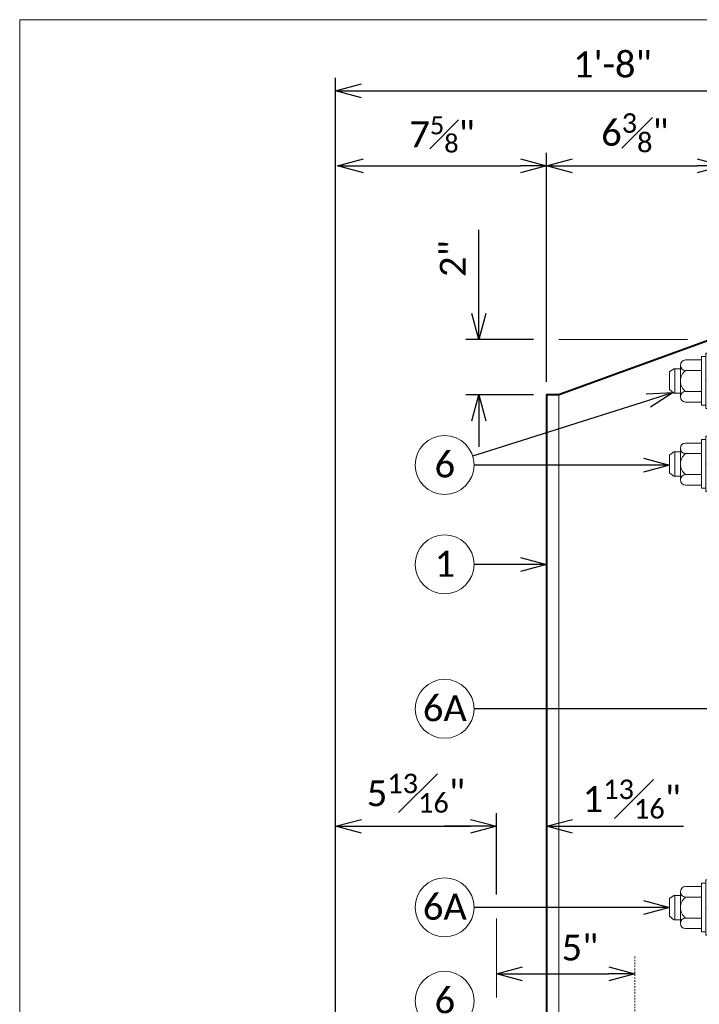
# Model space of a CAD drawing. Extents: x -497 to 705, y 46 to 361.
# Tile 9 of 18: x -65 to -16, y 290 to 361. Entities that reach past the tile are written whole.
import ezdxf
from ezdxf import colors
from ezdxf.entities.mleader import LeaderData, LeaderLine
from ezdxf.enums import TextEntityAlignment as Align
from ezdxf.math import Vec2, Vec3

# ---------------------------------------------------------------- set-up
doc = ezdxf.new("R2010")
doc.units = 0
doc.header["$MEASUREMENT"] = 0
doc.linetypes.add('Wisdot2', pattern=[0.125, 0.0625, -0.0625])
doc.linetypes.add('Wisdot4', pattern=[0.28125, 0.125, -0.0625, 0.03125, -0.0625])
for name, color, linetype, lineweight in [('B_ANNO_DIM', 7, 'Continuous', 18), ('B_ANNO_SYMB', 7, 'Continuous', 18), ('B_ANNO_TEXT', 7, 'Continuous', 18), ('B_CNTR', 1, 'Wisdot4', 18), ('B_DETAIL_HIDDEN', 7, 'Wisdot2', 25), ('B_DETAIL_OBJ', 7, 'Continuous', 40), ('B_STEEL', 92, 'Continuous', 18), ('B_STEEL_BOLT', 3, 'Continuous', 18)]:
    doc.layers.add(name, color=color, linetype=linetype, lineweight=lineweight)
doc.layers.add('B_ANNO_NOPLOT', color=47, linetype='Continuous', lineweight=18, plot=False)
doc.styles.add('Annotative', font='calibri.ttf', dxfattribs={"height": 0.0625})
doc.styles.get("Standard").update_dxf_attribs({"font": 'calibri.ttf'})
doc.dimstyles.new('Annotative', dxfattribs={"dimscale": 0, "dimtxt": 0.0625, "dimasz": 0.0625, "dimexe": 0.03125, "dimexo": 0.03125, "dimgap": 0.03125, "dimtad": 1, "dimdec": 3, "dimzin": 3, "dimdsep": 46, "dimlunit": 4, "dimtxsty": 'Standard', "dimblk": 'OPEN30', "dimcen": 0.03125, "dimaunit": 1, "dimadec": 0, "dimazin": 3, "dimtfac": 0.75, "dimtdec": 3, "dimtofl": 0, "dimtmove": 0, "dimatfit": 3, "dimldrblk": 'OPEN30', "dimfxl": 1, "dimtfill": 1, "dimfrac": 1, "dimtolj": 1, "dimtzin": 0, "dimarcsym": 0})

# ---------------------------------------------------------------- blocks, each defined once
blk = doc.blocks.new('AnonymousCell8')
at = {"layer": 'B_DETAIL_HIDDEN', "ltscale": 0.5}
for p, q in [((-5.414, 0.863), (7.574, 0.863)), ((-5.414, -0.894), (7.574, -0.894))]:
    blk.add_line(p, q, dxfattribs=at)
at = {"layer": 'B_STEEL_BOLT'}
for p, q in [((-7.198, 1.505), (-6.048, 1.505)), ((-6.053, -1.757), (-6.053, 1.758)), ((-6.053, 1.758), (-5.734, 1.758)), ((-5.734, 1.998), (-5.734, -1.997)), ((-5.734, 1.998), (-5.414, 1.998)), ((-5.414, 1.998), (-5.414, -1.997)), ((7.574, 1.502), (7.574, -1.533)), ((7.574, 1.502), (7.814, 1.502)), ((7.814, 1.502), (7.814, -1.533)), ((-8.37, 0.64), (-8.05, 0.863)), ((-8.05, 0.863), (-7.577, 0.863)), ((-7.97, -0.894), (-7.97, 0.863)), ((-7.577, -1.156), (-7.577, 1.125)), ((-7.198, 0.746), (-6.048, 0.746)), ((-8.37, -0.639), (-8.37, 0.64)), ((-8.37, -0.639), (-8.05, -0.894)), ((-8.05, -0.894), (-7.577, -0.894)), ((-7.198, -0.776), (-6.048, -0.776)), ((-7.198, -1.535), (-6.048, -1.535)), ((-6.053, -1.757), (-5.734, -1.757)), ((-5.734, -1.997), (-5.414, -1.997)), ((7.574, -1.533), (7.814, -1.533))]:
    blk.add_line(p, q, dxfattribs=at)
for centre, radius, start, end in [((-7.197, 1.125), 0.38, 90.0993, 269.90036), ((6.03, -0.019), 2.339, 319.55028, 40.44972), ((-6.627, -0.015), 0.951, 126.88978, 233.08634), ((-7.198, -1.156), 0.38, 90.0993, 269.90036)]:
    blk.add_arc(centre, radius, start, end, dxfattribs=at)
blk.add_point((-5.734, 0), dxfattribs=at)
blk = doc.blocks.new('AnonymousCell11')
at = {"layer": 'B_DETAIL_HIDDEN', "ltscale": 0.25}
for p, q in [((-0.345, 0.863), (1.455, 0.863)), ((-0.345, -0.894), (1.455, -0.894))]:
    blk.add_line(p, q, dxfattribs=at)
at = {"layer": 'B_STEEL_BOLT'}
for p, q in [((-2.129, 1.505), (-0.979, 1.505)), ((-0.984, -1.757), (-0.984, 1.758)), ((-0.984, 1.758), (-0.665, 1.758)), ((-0.665, 1.997), (-0.665, -1.997)), ((-0.665, 1.997), (-0.345, 1.997)), ((-0.345, 1.997), (-0.345, -1.997)), ((1.775, 1.758), (1.455, 1.758)), ((1.455, 1.758), (1.455, -1.757)), ((2.92, 1.505), (1.769, 1.505)), ((1.775, -1.757), (1.775, 1.758)), ((-3.301, 0.639), (-2.981, 0.863)), ((-2.981, 0.863), (-2.508, 0.863)), ((-2.901, -0.894), (-2.901, 0.863)), ((-2.509, -1.156), (-2.508, 1.125)), ((-2.129, 0.746), (-0.979, 0.746)), ((2.92, 0.746), (1.769, 0.746)), ((3.299, -1.156), (3.299, 1.125)), ((-3.301, -0.639), (-3.301, 0.639)), ((-3.301, -0.639), (-2.981, -0.894)), ((-2.981, -0.894), (-2.508, -0.894)), ((-2.129, -0.776), (-0.979, -0.776)), ((2.92, -0.776), (1.77, -0.776)), ((-2.129, -1.535), (-0.979, -1.535)), ((-0.984, -1.757), (-0.665, -1.757)), ((-0.665, -1.997), (-0.345, -1.997)), ((1.775, -1.757), (1.455, -1.757)), ((2.92, -1.535), (1.77, -1.535))]:
    blk.add_line(p, q, dxfattribs=at)
for centre, radius, start, end in [((-2.128, 1.125), 0.38, 90.0993, 269.90036), ((2.919, 1.125), 0.38, 270.09964, 89.9007), ((-1.558, -0.015), 0.951, 126.88978, 233.08634), ((2.349, -0.015), 0.951, 306.91366, 53.11022), ((-2.129, -1.156), 0.38, 90.0993, 269.90036), ((2.919, -1.156), 0.38, 270.09964, 89.9007)]:
    blk.add_arc(centre, radius, start, end, dxfattribs=at)
for p in [(-0.665, 0), (1.455, 0)]:
    blk.add_point(p, dxfattribs=at)
blk = doc.blocks.new('_Open30')
at = {"color": 0, "linetype": 'ByBlock', "lineweight": -2}
for p, q in [((-1, 0.268), (0, 0)), ((0, 0), (-1, -0.268)), ((0, 0), (-1, 0))]:
    blk.add_line(p, q, dxfattribs=at)
blk = doc.blocks.new('*D114')
at = {"layer": 'B_ANNO_DIM', "color": 0, "lineweight": -2, "transparency": 16777216}
for p, q in [((-42.69, 272.631), (-42.69, 356.582)), ((-2.69, 338.131), (-2.69, 356.582)), ((-40.815, 355.644), (-4.565, 355.644))]:
    blk.add_line(p, q, dxfattribs=at)
at = {"layer": 'Defpoints', "color": 0, "transparency": 16777216}
for p in [(-2.69, 355.644), (-2.69, 337.194), (-42.69, 271.694)]:
    blk.add_point(p, dxfattribs=at)
at = {"layer": 'B_ANNO_DIM', "color": 0, "lineweight": -2, "transparency": 16777216, "xscale": 1.875, "yscale": 1.875, "zscale": 1.875, "rotation": 180}
blk.add_blockref('_Open30', (-42.69, 355.644), dxfattribs=at)
at = {"layer": 'B_ANNO_DIM', "color": 0, "lineweight": -2, "transparency": 16777216, "xscale": 1.875, "yscale": 1.875, "zscale": 1.875}
blk.add_blockref('_Open30', (-2.69, 355.644), dxfattribs=at)
at = {"layer": 'B_ANNO_DIM', "color": 0, "transparency": 16777216, "insert": (-22.69, 357.542), "char_height": 1.875, "attachment_point": 5, "bg_fill": 3, "box_fill_scale": 1.25, "bg_fill_color": 256, "bg_fill_true_color": 13158600, "bg_fill_transparency": 0}
blk.add_mtext('\\A1;1\'-8"', dxfattribs=at)
blk = doc.blocks.new('*D116')
at = {"layer": 'B_ANNO_DIM', "color": 0, "lineweight": -2, "transparency": 16777216}
for p, q in [((-27.44, 334.631), (-27.44, 351.163)), ((-25.565, 350.225), (-16.565, 350.225))]:
    blk.add_line(p, q, dxfattribs=at)
at = {"layer": 'Defpoints', "color": 0, "transparency": 16777216}
for p in [(-14.69, 350.225), (-14.69, 350.225), (-27.44, 333.694)]:
    blk.add_point(p, dxfattribs=at)
at = {"layer": 'B_ANNO_DIM', "color": 0, "lineweight": -2, "transparency": 16777216, "xscale": 1.875, "yscale": 1.875, "zscale": 1.875, "rotation": 180}
blk.add_blockref('_Open30', (-27.44, 350.225), dxfattribs=at)
at = {"layer": 'B_ANNO_DIM', "color": 0, "lineweight": -2, "transparency": 16777216, "xscale": 1.875, "yscale": 1.875, "zscale": 1.875}
blk.add_blockref('_Open30', (-14.69, 350.225), dxfattribs=at)
at = {"layer": 'B_ANNO_DIM', "color": 0, "transparency": 16777216, "insert": (-21.065, 352.617), "char_height": 1.875, "attachment_point": 5, "bg_fill": 3, "box_fill_scale": 1.25, "bg_fill_color": 256, "bg_fill_true_color": 13158600, "bg_fill_transparency": 0}
blk.add_mtext('\\A1;6{\\H0.75x;\\S3#8;}"', dxfattribs=at)
blk = doc.blocks.new('*D117')
at = {"layer": 'B_ANNO_DIM', "color": 0, "lineweight": -2, "transparency": 16777216}
blk.add_line((-40.656, 350.225), (-29.315, 350.225), dxfattribs=at)
at = {"layer": 'Defpoints', "color": 0, "transparency": 16777216}
for p in [(-42.531, 350.225), (-27.44, 350.225), (-27.44, 350.225)]:
    blk.add_point(p, dxfattribs=at)
at = {"layer": 'B_ANNO_DIM', "color": 0, "lineweight": -2, "transparency": 16777216, "xscale": 1.875, "yscale": 1.875, "zscale": 1.875, "rotation": 180}
blk.add_blockref('_Open30', (-42.531, 350.225), dxfattribs=at)
at = {"layer": 'B_ANNO_DIM', "color": 0, "lineweight": -2, "transparency": 16777216, "xscale": 1.875, "yscale": 1.875, "zscale": 1.875}
blk.add_blockref('_Open30', (-27.44, 350.225), dxfattribs=at)
at = {"layer": 'B_ANNO_DIM', "color": 0, "transparency": 16777216, "insert": (-34.985, 352.502), "char_height": 1.875, "attachment_point": 5, "bg_fill": 3, "box_fill_scale": 1.25, "bg_fill_color": 256, "bg_fill_true_color": 13158600, "bg_fill_transparency": 0}
blk.add_mtext('\\A1;7{\\H0.7x;\\S5#8;}"', dxfattribs=at)
blk = doc.blocks.new('*D119')
at = {"layer": 'B_ANNO_DIM', "color": 0, "lineweight": -2, "transparency": 16777216}
for p, q in [((-32.325, 339.569), (-32.325, 345.612)), ((-28.377, 337.694), (-33.263, 337.694)), ((-28.377, 333.694), (-33.263, 333.694)), ((-32.325, 331.819), (-32.325, 329.944))]:
    blk.add_line(p, q, dxfattribs=at)
at = {"layer": 'Defpoints', "color": 0, "transparency": 16777216}
for p in [(-32.325, 337.694), (-27.44, 337.694), (-27.44, 333.694)]:
    blk.add_point(p, dxfattribs=at)
at = {"layer": 'B_ANNO_DIM', "color": 0, "lineweight": -2, "transparency": 16777216, "xscale": 1.875, "yscale": 1.875, "zscale": 1.875}
for p, rotation in [((-32.325, 337.694), 270), ((-32.325, 333.694), 90)]:
    blk.add_blockref('_Open30', p, dxfattribs=dict(at, rotation=rotation))
at = {"layer": 'B_ANNO_DIM', "color": 0, "transparency": 16777216, "insert": (-34.21, 343.528), "char_height": 1.875, "attachment_point": 5, "rotation": 90, "bg_fill": 3, "box_fill_scale": 1.25, "bg_fill_color": 256, "bg_fill_true_color": 13158600, "bg_fill_transparency": 0}
blk.add_mtext('\\A1;2"', dxfattribs=at)
blk = doc.blocks.new('*D135')
at = {"layer": 'B_ANNO_DIM', "color": 0, "lineweight": -2, "transparency": 16777216}
blk.add_line((-29.19, 291.895), (-22.94, 291.895), dxfattribs=at)
at = {"layer": 'Defpoints', "color": 0, "transparency": 16777216}
for p in [(-31.065, 291.895), (-21.065, 291.895), (-21.065, 291.895)]:
    blk.add_point(p, dxfattribs=at)
at = {"layer": 'B_ANNO_DIM', "color": 0, "lineweight": -2, "transparency": 16777216, "xscale": 1.875, "yscale": 1.875, "zscale": 1.875, "rotation": 180}
blk.add_blockref('_Open30', (-31.065, 291.895), dxfattribs=at)
at = {"layer": 'B_ANNO_DIM', "color": 0, "lineweight": -2, "transparency": 16777216, "xscale": 1.875, "yscale": 1.875, "zscale": 1.875}
blk.add_blockref('_Open30', (-21.065, 291.895), dxfattribs=at)
at = {"layer": 'B_ANNO_DIM', "color": 0, "transparency": 16777216, "insert": (-25.035, 293.783), "char_height": 1.875, "attachment_point": 5}
blk.add_mtext('\\A1;5"', dxfattribs=at)
blk = doc.blocks.new('*D136')
at = {"layer": 'B_ANNO_DIM', "color": 0, "lineweight": -2, "transparency": 16777216}
for p, q in [((-31.065, 297.628), (-31.065, 303.482)), ((-40.815, 302.545), (-32.94, 302.545))]:
    blk.add_line(p, q, dxfattribs=at)
at = {"layer": 'Defpoints', "color": 0, "transparency": 16777216}
for p in [(-42.69, 302.545), (-31.065, 302.545), (-31.065, 296.691)]:
    blk.add_point(p, dxfattribs=at)
at = {"layer": 'B_ANNO_DIM', "color": 0, "lineweight": -2, "transparency": 16777216, "xscale": 1.875, "yscale": 1.875, "zscale": 1.875, "rotation": 180}
blk.add_blockref('_Open30', (-42.69, 302.545), dxfattribs=at)
at = {"layer": 'B_ANNO_DIM', "color": 0, "lineweight": -2, "transparency": 16777216, "xscale": 1.875, "yscale": 1.875, "zscale": 1.875}
blk.add_blockref('_Open30', (-31.065, 302.545), dxfattribs=at)
at = {"layer": 'B_ANNO_DIM', "color": 0, "transparency": 16777216, "insert": (-36.877, 304.937), "char_height": 1.875, "attachment_point": 5, "bg_fill": 3, "box_fill_scale": 1.25, "bg_fill_color": 256, "bg_fill_true_color": 13158600, "bg_fill_transparency": 0}
blk.add_mtext('\\A1;5{\\H0.75x;\\S13#16;}"', dxfattribs=at)
blk = doc.blocks.new('*D137')
at = {"layer": 'B_ANNO_DIM', "color": 0, "lineweight": -2, "transparency": 16777216}
for p, q in [((-32.94, 302.545), (-34.815, 302.545)), ((-25.565, 302.545), (-17.554, 302.545))]:
    blk.add_line(p, q, dxfattribs=at)
at = {"layer": 'Defpoints', "color": 0, "transparency": 16777216}
for p in [(-31.065, 302.545), (-27.44, 302.545), (-27.44, 302.545)]:
    blk.add_point(p, dxfattribs=at)
at = {"layer": 'B_ANNO_DIM', "color": 0, "lineweight": -2, "transparency": 16777216, "xscale": 1.875, "yscale": 1.875, "zscale": 1.875}
blk.add_blockref('_Open30', (-31.065, 302.545), dxfattribs=at)
at = {"layer": 'B_ANNO_DIM', "color": 0, "lineweight": -2, "transparency": 16777216, "xscale": 1.875, "yscale": 1.875, "zscale": 1.875, "rotation": 180}
blk.add_blockref('_Open30', (-27.44, 302.545), dxfattribs=at)
blk = doc.blocks.new('*D138')
at = {"layer": 'B_ANNO_DIM', "color": 0, "lineweight": -2, "transparency": 16777216}
blk.add_arc((-26.565, 274.194), 6.317, 17.07084, 72.92916, dxfattribs=at)
at = {"layer": 'Defpoints', "color": 0, "transparency": 16777216}
for p in [(-26.565, 333.694), (-26.565, 277.83), (-21.094, 277.352), (-31.065, 274.194), (-11.065, 274.194)]:
    blk.add_point(p, dxfattribs=at)
at = {"layer": 'B_ANNO_DIM', "color": 0, "lineweight": -2, "transparency": 16777216, "xscale": 1.875, "yscale": 1.875, "zscale": 1.875}
for p, rotation in [((-26.565, 280.51), 171.4645794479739), ((-20.248, 274.194), 278.535420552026)]:
    blk.add_blockref('_Open30', p, dxfattribs=dict(at, rotation=rotation))
blk = doc.blocks.new('Nnumber in circle')
at = {"layer": 'B_ANNO_SYMB'}
blk.add_circle((0, 0), 2.127, dxfattribs=at)
at = {"layer": 'B_ANNO_TEXT', "style": 'Annotative'}
blk.add_attdef('#', text='', height=1.875, dxfattribs=at).set_placement((0.021, -0.889, -0.842), align=Align.CENTER)
blk = doc.blocks.new('*U145')
at = {"layer": 'B_ANNO_NOPLOT', "flags": 128}
blk.add_lwpolyline([(0, 356.518), (0, 671.518), (404.91, 671.518), (404.91, 655.087), (472.5, 655.087), (472.5, 407.143), (395.713, 407.143), (395.713, 356.518)], close=True, dxfattribs=at)
at = {"layer": 'B_ANNO_TEXT', "style": 'Annotative'}
for tag, p in [('PAINT#', (394.389, 410.574)), ('PAINTNAME', (404.982, 410.582))]:
    blk.add_attdef(tag, p, '', height=1.875, dxfattribs=at)
blk = doc.blocks.new('*U156')
at = {"layer": 'B_ANNO_NOPLOT', "flags": 128}
blk.add_lwpolyline([(0, 0), (0, 315), (404.9096, 315), (404.9096, 298.569), (472.5, 298.569), (472.5, 50.6245), (395.7134, 50.6245), (395.7134, 0)], close=True, dxfattribs=at)
at = {"layer": 'B_ANNO_TEXT', "style": 'Annotative'}
blk.add_attdef('SHT#3', (165.4662, 79.1104), '', height=1.875, dxfattribs=at)
blk = doc.blocks.new('INS_RAILNY3_BASE')
at = {"layer": 'B_ANNO_NOPLOT', "flags": 128}
blk.add_lwpolyline([(0, 0), (0, 315), (404.90958, 315), (404.90958, 298.56895), (472.5, 298.56895), (472.5, 50.62451), (395.71344, 50.62451), (395.71344, 0)], close=True, dxfattribs=at)
at = {"layer": 'B_CNTR'}
blk.add_line((44.41647, 247.35733), (44.41647, 181.78992), dxfattribs=at)
at = {"layer": 'B_DETAIL_OBJ', "flags": 128}
blk.add_lwpolyline([(50.79147, 232.04908), (50.79147, 291.913), (49.91647, 291.913), (38.91647, 287.913), (38.04147, 287.913), (38.04147, 232.04908)], dxfattribs=at)
at = {"layer": 'B_STEEL'}
blk.add_line((38.91647, 287.913), (38.91647, 232.04908), dxfattribs=at)
for name, p in [('AnonymousCell8', (55.27394, 288.92848)), ('AnonymousCell8', (55.27394, 282.92848)), ('AnonymousCell11', (50.20516, 250.91256))]:
    blk.add_blockref(name, p)
at = {"layer": 'B_ANNO_DIM', "style": 'Annotative'}
for tag, p in [('SHT#1', (80.44055, 79.10726)), ('SHT#2', (19.34454, 48.56442))]:
    blk.add_attdef(tag, p, '', height=1.875, dxfattribs=at)
at = {"layer": 'B_ANNO_TEXT', "style": 'Annotative'}
for tag, p in [('BAR5', (196.45952, 232.93092)), ('BAR1', (81.54814, 208.95516)), ('BAR2', (49.87488, 198.51363)), ('BAR3', (106.91781, 193.75926)), ('BAR4', (251.66592, 186.57306))]:
    blk.add_attdef(tag, p, '', height=1.875, dxfattribs=at)
at = {"layer": 'B_ANNO_DIM'}
dim = blk.add_linear_dim(base=(62.79147, 309.86363), p1=(22.79147, 225.913), p2=(62.79147, 291.413), dimstyle='Annotative', override={"dimlfac": 0.5}, dxfattribs=at)
dim.commit()
dim.dimension.update_dxf_attribs({"geometry": '*D114', "text_midpoint": (42.79147, 311.7617), "insert": (65.48102, -45.78075)})
blk.add_line((34.41647, 250.09915), (34.41647, 244.39741), dxfattribs=at)
ref = blk.add_blockref('Nnumber in circle', (30.6724, 275.67278))
ref.add_attrib('#', '1', dxfattribs={"layer": 'B_ANNO_DIM', "height": 1.875, "style": 'Annotative'}).set_placement((30.69316, 274.78331, -0.84225), align=Align.CENTER)
ref = blk.add_blockref('Nnumber in circle', (30.6724, 265.24474))
ref.add_attrib('#', '6A', dxfattribs={"layer": 'B_ANNO_DIM', "height": 1.875, "style": 'Annotative'}).set_placement((30.69316, 264.35526, -0.84225), align=Align.CENTER)
ref = blk.add_blockref('Nnumber in circle', (30.6724, 244.16156))
ref.add_attrib('#', '6', dxfattribs={"layer": 'B_ANNO_DIM', "height": 1.875, "style": 'Annotative'}).set_placement((30.69316, 243.27208, -0.84225), align=Align.CENTER)
at = {"layer": 'B_ANNO_TEXT', "insert": (40.64245, 260.13767), "char_height": 1.875, "width": 32.4856774, "attachment_point": 1, "style": 'Annotative'}
blk.add_mtext('\\A1;1{\\H0.75x;\\S13#16;}"', dxfattribs=at)
at = {"layer": 'B_ANNO_TEXT', "style": 'Annotative'}
blk.add_attdef('ANGLE', (24.21533, 238.09471), '', height=1.875, dxfattribs=at)
at = {"layer": 'B_ANNO_DIM'}
dim = blk.add_linear_dim(base=(50.79147, 304.44456), p1=(38.04147, 287.913), p2=(50.79147, 304.44456), dimstyle='Annotative', override={"dimlfac": 0.5}, dxfattribs=at)
dim.commit()
dim.dimension.update_dxf_attribs({"geometry": '*D116', "text_midpoint": (44.41647, 306.83663), "insert": (65.48102, -45.78075)})
for base, p1, p2, override, picture, middle in [((34.41647, 256.76423), (22.79147, 256.76423), (34.41647, 250.90994), {"dimdec": 4, "dimlfac": 0.5}, '*D136', (28.60397, 256.76423)), ((44.41647, 246.11396), (34.41647, 246.11396), (44.41647, 246.11396), {"dimlfac": 0.5, "dimtfill": 0}, '*D135', (40.4461, 246.11396))]:
    dim = blk.add_linear_dim(base=base, p1=p1, p2=p2, dimstyle='Annotative', override=override, dxfattribs=at)
    dim.commit()
    dim.dimension.update_dxf_attribs({"geometry": picture, "text_midpoint": middle, "dimtype": 128, "insert": (65.48102, -45.78075)})
ml = blk.add_multileader_mtext('Standard', dxfattribs=at)
ml.set_content('', color=256)
ml.set_leader_properties()
ml.set_arrow_properties(name='OPEN30')
ml.build(insert=Vec2(0, 0))
ml.multileader.update_dxf_attribs({"text_right_attachment_type": 3, "dogleg_length": 0.0625, "arrow_head_size": 1.875, "scale": 30})
ctx = ml.context
ctx.base_point, ctx.scale, ctx.char_height, ctx.arrow_head_size, ctx.landing_gap_size, ctx.plane_origin, ctx.plane_x_axis, ctx.plane_y_axis = Vec3(32.79918, 282.84377), 30, 1.875, 1.875, 0.9375, Vec3(41.1126, 282.84377), Vec3(-1, 0), Vec3(0, -1)
ctx.right_attachment = 3
notes = []
notes.append((ctx, [(0, (1, 1, 0), (33.60763, 282.84377), (-1, 0), 0.80845, [(0, [(46.90429, 282.84377), (33.60763, 282.84377), (33.60763, 282.84377)], 0, [])])]))
ctx.mtext.insert, ctx.mtext.text_direction, ctx.mtext.rotation, ctx.mtext.flow_direction = Vec3(31.86168, 281.90627), Vec3(-1, 0), 3.14159265, 5
ml = blk.add_multileader_mtext('Standard', dxfattribs=at)
ml.set_content('', color=256)
ml.set_leader_properties()
ml.set_arrow_properties(name='OPEN30')
ml.build(insert=Vec2(0, 0))
ml.multileader.update_dxf_attribs({"text_right_attachment_type": 3, "dogleg_length": 0.0625, "arrow_head_size": 1.875, "scale": 30})
ctx = ml.context
ctx.base_point, ctx.scale, ctx.char_height, ctx.arrow_head_size, ctx.landing_gap_size, ctx.plane_origin, ctx.plane_x_axis, ctx.plane_y_axis = Vec3(32.79918, 275.67278), 30, 1.875, 1.875, 0.9375, Vec3(41.1126, 275.67278), Vec3(-1, 0), Vec3(0, -1)
ctx.right_attachment = 3
notes.append((ctx, [(0, (1, 1, 0), (33.60763, 275.67278), (-1, 0), 0.80845, [(0, [(38.04147, 275.67278), (33.60763, 275.67278), (33.60763, 275.67278)], 0, [])])]))
ctx.mtext.insert, ctx.mtext.text_direction, ctx.mtext.rotation, ctx.mtext.flow_direction = Vec3(31.86168, 274.73528), Vec3(-1, 0), 3.14159265, 5
ml = blk.add_multileader_mtext('Standard', dxfattribs=at)
ml.set_content('', color=256)
ml.set_leader_properties()
ml.set_arrow_properties(name='OPEN30')
ml.build(insert=Vec2(0, 0))
ml.multileader.update_dxf_attribs({"text_right_attachment_type": 3, "dogleg_length": 0.0625, "arrow_head_size": 1.875, "scale": 30})
ctx = ml.context
ctx.base_point, ctx.scale, ctx.char_height, ctx.arrow_head_size, ctx.landing_gap_size, ctx.plane_origin, ctx.plane_x_axis, ctx.plane_y_axis = Vec3(32.79918, 265.24474), 30, 1.875, 1.875, 0.9375, Vec3(41.1126, 265.24474), Vec3(-1, 0), Vec3(0, -1)
ctx.right_attachment = 3
notes.append((ctx, [(0, (1, 1, 0), (33.60763, 265.24474), (-1, 0), 0.80845, [(0, [(55.92875, 265.24474), (33.60763, 265.24474), (33.60763, 265.24474)], 0, [])])]))
ctx.mtext.insert, ctx.mtext.text_direction, ctx.mtext.rotation, ctx.mtext.flow_direction = Vec3(31.86168, 264.30724), Vec3(-1, 0), 3.14159265, 5
for ctx, leaders in notes:
    for number, flags, end, landing, length, lines in leaders:
        leader = LeaderData()
        leader.index, (leader.has_last_leader_line, leader.has_dogleg_vector, leader.attachment_direction) = number, flags
        leader.last_leader_point, leader.dogleg_vector, leader.dogleg_length = Vec3(end), Vec3(landing), length
        for number, points, colour, breaks in lines:
            line = LeaderLine()
            line.index, line.vertices, line.color, line.breaks = number, Vec3.list(points), colors.encode_raw_color(colour), breaks
            leader.lines.append(line)
        ctx.leaders.append(leader)
blk.add_line((48.21132, 291.913), (38.91255, 291.913), dxfattribs=at)
ref = blk.add_blockref('Nnumber in circle', (30.6724, 250.90994))
ref.add_attrib('#', '6A', dxfattribs={"layer": 'B_ANNO_DIM', "height": 1.875, "style": 'Annotative'}).set_placement((30.69316, 250.02046, -0.84225), align=Align.CENTER)
dim = blk.add_linear_dim(base=(38.04147, 304.44456), p1=(22.94976, 304.44456), p2=(38.04147, 304.44456), text='7{\\H0.7x;\\S5#8;}"', dimstyle='Annotative', override={"dimlfac": 0.5}, dxfattribs=at)
dim.commit()
dim.dimension.update_dxf_attribs({"geometry": '*D117', "text_midpoint": (30.49561, 306.72161), "insert": (65.48102, -45.78075)})
dim = blk.add_linear_dim(base=(33.15561, 291.913), p1=(38.04147, 287.913), p2=(38.04147, 291.913), angle=90, dimstyle='Annotative', override={"dimlfac": 0.5}, dxfattribs=at)
dim.commit()
dim.dimension.update_dxf_attribs({"geometry": '*D119', "text_midpoint": (31.27124, 297.74713), "insert": (65.48102, -45.78075)})
dim = blk.add_linear_dim(base=(38.04147, 256.76423), p1=(34.41647, 256.76423), p2=(38.04147, 256.76423), text=' ', dimstyle='Annotative', override={"dimdec": 4, "dimlfac": 0.5}, dxfattribs=at)
dim.commit()
dim.dimension.update_dxf_attribs({"geometry": '*D137', "text_midpoint": (46.98918, 256.76423), "dimtype": 128, "insert": (65.48102, -45.78075)})
ml = blk.add_multileader_mtext('Standard', dxfattribs=at)
ml.set_content('', color=256)
ml.set_leader_properties()
ml.set_arrow_properties(name='OPEN30')
ml.build(insert=Vec2(0, 0))
ml.multileader.update_dxf_attribs({"text_right_attachment_type": 3, "dogleg_length": 0.0625, "arrow_head_size": 1.875, "scale": 30})
ctx = ml.context
ctx.base_point, ctx.scale, ctx.char_height, ctx.arrow_head_size, ctx.landing_gap_size, ctx.plane_origin, ctx.plane_x_axis, ctx.plane_y_axis = Vec3(32.79918, 250.90994), 30, 1.875, 1.875, 0.9375, Vec3(41.1126, 250.90994), Vec3(-1, 0), Vec3(0, -1)
ctx.right_attachment = 3
notes = []
notes.append((ctx, [(0, (1, 1, 0), (33.60763, 250.90994), (-1, 0), 0.80845, [(0, [(46.90429, 250.90994), (33.60763, 250.90994), (33.60763, 250.90994)], 0, [])])]))
ctx.mtext.insert, ctx.mtext.text_direction, ctx.mtext.rotation, ctx.mtext.flow_direction = Vec3(31.86168, 249.97244), Vec3(-1, 0), 3.14159265, 5
for ctx, leaders in notes:
    for number, flags, end, landing, length, lines in leaders:
        leader = LeaderData()
        leader.index, (leader.has_last_leader_line, leader.has_dogleg_vector, leader.attachment_direction) = number, flags
        leader.last_leader_point, leader.dogleg_vector, leader.dogleg_length = Vec3(end), Vec3(landing), length
        for number, points, colour, breaks in lines:
            line = LeaderLine()
            line.index, line.vertices, line.color, line.breaks = number, Vec3.list(points), colors.encode_raw_color(colour), breaks
            leader.lines.append(line)
        ctx.leaders.append(leader)
ref = blk.add_blockref('Nnumber in circle', (30.6724, 282.84377))
ref.add_attrib('#', '6', dxfattribs={"layer": 'B_ANNO_DIM', "height": 1.875, "style": 'Annotative'}).set_placement((30.69316, 281.95429, -0.84225), align=Align.CENTER)
dim = blk.add_angular_dim_2l(base=(44.38672, 231.57125), line1=((38.91647, 287.913), (38.91647, 232.04908)), line2=((34.41647, 228.413), (54.41647, 228.413)), text=' ', dimstyle='Annotative', dxfattribs=at)
dim.commit()
dim.dimension.update_dxf_attribs({"geometry": '*D138', "text_midpoint": (-145.55238, 135.42081), "insert": (65.48102, -45.78075)})
ml = blk.add_multileader_mtext('Standard', dxfattribs=at)
ml.set_content('', color=256)
ml.set_leader_properties()
ml.set_arrow_properties(name='OPEN30')
ml.build(insert=Vec2(0, 0))
ml.multileader.update_dxf_attribs({"text_right_attachment_type": 3, "dogleg_length": 0.0625, "arrow_head_size": 1.875, "scale": 30})
ctx = ml.context
ctx.base_point, ctx.scale, ctx.char_height, ctx.arrow_head_size, ctx.landing_gap_size, ctx.plane_origin, ctx.plane_x_axis, ctx.plane_y_axis = Vec3(32.69981, 283.48625), 30, 1.875, 1.875, 0.9375, Vec3(40.62482, 285.99768), Vec3(-0.95327857, -0.30209266), Vec3(0.30209266, -0.95327857)
ctx.right_attachment = 3
notes = []
notes.append((ctx, [(0, (1, 1, 0), (33.47049, 283.73048), (-0.95327857, -0.30209266), 0.80845, [(0, [(47.17494, 288.0734), (33.47049, 283.73048), (33.47049, 283.73048)], 0, [])])]))
ctx.mtext.insert, ctx.mtext.text_direction, ctx.mtext.rotation, ctx.mtext.flow_direction = Vec3(32.08932, 282.30934), Vec3(-0.95327857, -0.30209266), 3.44847977, 5
for ctx, leaders in notes:
    for number, flags, end, landing, length, lines in leaders:
        leader = LeaderData()
        leader.index, (leader.has_last_leader_line, leader.has_dogleg_vector, leader.attachment_direction) = number, flags
        leader.last_leader_point, leader.dogleg_vector, leader.dogleg_length = Vec3(end), Vec3(landing), length
        for number, points, colour, breaks in lines:
            line = LeaderLine()
            line.index, line.vertices, line.color, line.breaks = number, Vec3.list(points), colors.encode_raw_color(colour), breaks
            leader.lines.append(line)
        ctx.leaders.append(leader)

msp = doc.modelspace()

# ---------------------------------------------------------------- block references
msp.add_blockref('INS_RAILNY3_BASE', (-65.481, 45.781))

# ---------------------------------------------------------------- next in the draw order: block references
msp.add_blockref('*U145', (-65.481, -310.738))

# ---------------------------------------------------------------- next in the draw order: block references
at = {"layer": 'B_ANNO_DIM'}
msp.add_blockref('*U156', (-65.481, 45.781), dxfattribs=at)

doc.saveas('drawing.dxf')
